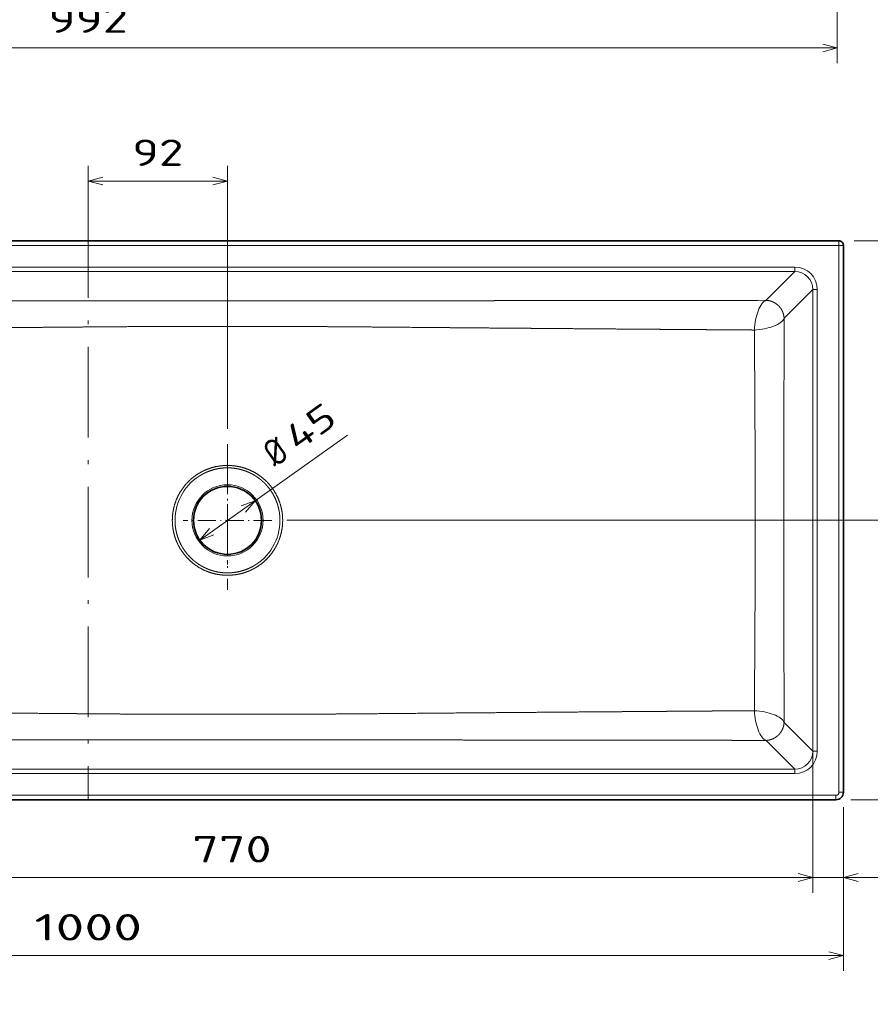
# Model space of a CAD drawing. Extents: x 16 to 372, y -1508 to 270.
# Tile 2 of 4: x 129 to 242, y 5 to 135. Entities that reach past the tile are written whole.
import ezdxf
from ezdxf.enums import TextEntityAlignment as Align

# ---------------------------------------------------------------- set-up
doc = ezdxf.new("R2010")
doc.units = 0
doc.linetypes.add('DASHDOT', pattern=[18.5, 12, -3, 0.5, -3])
doc.layers.get('0').update_dxf_attribs({"lineweight": 13})
doc.styles.get("Standard").update_dxf_attribs({"font": 'isocp.shx'})
doc.dimstyles.get("Standard").update_dxf_attribs({"dimtxt": 2.5, "dimasz": 2.5, "dimexe": 1.25, "dimexo": 0.625, "dimtad": 1, "dimcen": 2.5, "dimadec": 0, "dimazin": 0, "dimtfac": 1, "dimtmove": 0, "dimatfit": 0, "dimfxl": 0, "dimarcsym": 0})

# ---------------------------------------------------------------- blocks, each defined once
blk = doc.blocks.new('*D')
at = {"color": 7, "lineweight": 13, "ltscale": 0.490358}
blk.add_line((39.54, 269.89), (19.93, 269.89), dxfattribs=at)
at = {"color": 7, "lineweight": 13}
for p, q in [((21.93, 244.8), (21.93, 269.89)), ((164.96, 235.75), (164.96, 269.89)), ((42.06, 261.89), (19.93, 261.89)), ((23.78, 141.89), (23.78, 181.09)), ((38.89, 131.63), (237.24, 131.63)), ((297.43, 130.37), (370.61, 130.37)), ((31.8, 97.02), (31.8, 118.99)), ((156.5, 81.19), (156.5, 116.01)), ((239.45, 106.1), (271.71, 106.1)), ((250.83, 69.1), (250.83, 106.1)), ((269.71, 32.11), (269.71, 106.1)), ((42.51, 102.02), (20.19, 102.02)), ((22.19, 36.17), (22.19, 102.02)), ((152.83, 66.49), (172.41, 80.39)), ((164.35, 69.1), (252.83, 69.1)), ((80.19, 67.1), (80.19, 19.57)), ((233.99, 67.1), (233.99, 19.81)), ((42.51, 36.17), (20.19, 36.17)), ((239.05, 32.11), (271.71, 32.11)), ((38.08, 31.11), (38.08, 9.48)), ((238.05, 31.11), (238.05, 9.48)), ((38.08, 21.57), (80.19, 21.57)), ((80.19, 21.81), (233.99, 21.81)), ((228.99, 21.81), (249.41, 21.81)), ((38.08, 11.48), (238.05, 11.48))]:
    blk.add_line(p, q, dxfattribs=at)
at = {"color": 7, "lineweight": 13, "ltscale": 0.234375}
blk.add_line((371.46, 182.48), (371.65, 191.85), dxfattribs=at)
at = {"color": 7, "lineweight": 13, "ltscale": 0.382498}
blk.add_line((37.08, 181.09), (21.78, 181.09), dxfattribs=at)
at = {"color": 7, "lineweight": 13, "ltscale": 0.377711}
blk.add_line((36.89, 141.89), (21.78, 141.89), dxfattribs=at)
at = {"color": 7, "lineweight": 13, "ltscale": 0.25647}
for p, q in [((38.89, 139.89), (38.89, 129.63)), ((237.24, 139.89), (237.24, 129.63))]:
    blk.add_line(p, q, dxfattribs=at)
at = {"color": 7, "lineweight": 13, "ltscale": 0.288143}
for p, q in [((297.43, 139.89), (297.43, 128.37)), ((370.61, 139.89), (370.61, 128.37))]:
    blk.add_line(p, q, dxfattribs=at)
at = {"color": 7, "lineweight": 13, "ltscale": 0.197783}
blk.add_line((138.06, 108.1), (138.06, 116.01), dxfattribs=at)
at = {"color": 7, "lineweight": 13, "ltscale": 0.460937}
blk.add_line((138.06, 114.01), (156.5, 114.01), dxfattribs=at)
at = {"color": 7, "lineweight": 13, "ltscale": 0.171954}
blk.add_line((36.68, 106.1), (29.8, 106.1), dxfattribs=at)
at = {"color": 7, "lineweight": 13, "ltscale": 0.334373}
blk.add_line((239.45, 106.1), (252.83, 106.1), dxfattribs=at)
at = {"color": 7, "lineweight": 13, "ltscale": 0.317868}
blk.add_line((42.51, 102.02), (29.8, 102.02), dxfattribs=at)
at = {"color": 7, "lineweight": 13, "ltscale": 0.462461}
blk.add_line((80.19, 38.31), (80.19, 19.81), dxfattribs=at)
at = {"color": 7, "lineweight": 13, "ltscale": 0.418289}
blk.add_line((233.99, 36.54), (233.99, 19.81), dxfattribs=at)
at = {"color": 7, "lineweight": 13, "ltscale": 0.288497}
blk.add_line((38.08, 31.11), (38.08, 19.57), dxfattribs=at)
at = {"color": 7, "lineweight": 13, "ltscale": 0.282374}
blk.add_line((238.05, 31.11), (238.05, 19.81), dxfattribs=at)
at = {"color": 7, "lineweight": 13}
for points in [[(22.45, 267.95), (21.93, 269.89), (21.41, 267.95)], [(165.48, 267.95), (164.96, 269.89), (164.44, 267.95)], [(21.41, 263.82), (21.93, 261.89), (22.45, 263.82)], [(164.44, 237.68), (164.96, 235.75), (165.48, 237.68)], [(337.97, 190.74), (336.04, 190.22), (337.97, 189.71)], [(369.67, 189.38), (371.61, 189.85), (369.69, 190.41)], [(24.29, 179.16), (23.78, 181.09), (23.26, 179.16)], [(23.26, 143.82), (23.78, 141.89), (24.29, 143.82)], [(40.82, 132.15), (38.89, 131.63), (40.82, 131.12)], [(235.31, 131.12), (237.24, 131.63), (235.31, 132.15)], [(299.36, 130.88), (297.43, 130.37), (299.36, 129.85)], [(368.68, 129.85), (370.61, 130.37), (368.68, 130.88)], [(140, 114.52), (138.06, 114.01), (140, 113.49)], [(154.57, 113.49), (156.5, 114.01), (154.57, 114.52)], [(31.28, 108.03), (31.8, 106.1), (32.32, 108.03)], [(251.34, 104.16), (250.83, 106.1), (250.31, 104.16)], [(270.23, 104.16), (269.71, 106.1), (269.2, 104.16)], [(22.71, 100.09), (22.19, 102.02), (21.67, 100.09)], [(32.32, 100.09), (31.8, 102.02), (31.28, 100.09)], [(158.9, 70.16), (160.17, 71.7), (158.3, 71)], [(250.31, 71.03), (250.83, 69.1), (251.34, 71.03)], [(154.11, 68.03), (152.83, 66.49), (154.71, 67.19)], [(21.67, 38.1), (22.19, 36.17), (22.71, 38.1)], [(269.2, 34.04), (269.71, 32.11), (270.23, 34.04)], [(82.12, 22.33), (80.19, 21.81), (82.12, 21.3)], [(232.06, 21.3), (233.99, 21.81), (232.06, 22.33)], [(232.06, 21.3), (233.99, 21.81), (232.06, 22.33)], [(239.98, 22.33), (238.05, 21.81), (239.98, 21.3)], [(40.01, 22.09), (38.08, 21.57), (40.01, 21.05)], [(78.25, 21.05), (80.19, 21.57), (78.25, 22.09)], [(40.01, 12), (38.08, 11.48), (40.01, 10.96)], [(236.12, 10.96), (238.05, 11.48), (236.12, 12)]]:
    blk.add_lwpolyline(points, dxfattribs=at)
blk.add_arc((336.04, -1508.45), 1698.67, 88.8, 90, dxfattribs=at)
for s, rotation, p, p2 in [('170', 89.9998, (162.96, 247.56), (162.96, 258.07)), ('40', 90, (19.93, 244.8), (19.93, 251.57)), ('1.2', 359.4, (347.31, 192.2), (357.82, 192.09)), ('%%d', 359.4, (357.83, 192.79), (360.39, 192.76)), ('200', 90, (21.78, 156.24), (21.78, 166.75)), ('20', 90, (29.8, 112.22), (29.8, 118.99)), ('185', 90, (248.83, 82.34), (248.83, 92.85)), ('45', 35.3794, (165.73, 78.1), (171.25, 82.02)), ('%%c', 35.3794, (162.82, 76.03), (164.91, 77.52)), ('330', 90, (20.19, 63.84), (20.19, 74.35)), ('370', 90, (267.71, 63.85), (267.71, 74.36))]:
    blk.add_text(s, height=3.5, rotation=rotation, dxfattribs=at).set_placement(p, p2, align=Align.FIT)
for s, p, p2 in [('992', (132.81, 133.63), (143.32, 133.63)), ('366', (328.76, 132.37), (339.27, 132.37)), ('92', (143.9, 116.01), (150.67, 116.01)), ('770', (151.83, 23.81), (162.34, 23.81)), ('20', (242.63, 23.81), (249.41, 23.81)), ('210', (53.88, 23.57), (64.39, 23.57)), ('1000', (130.94, 13.48), (145.19, 13.48))]:
    blk.add_text(s, height=3.5, dxfattribs=at).set_placement(p, p2, align=Align.FIT)
blk = doc.blocks.new('BLOCK27')
at = {"color": 7, "linetype": 'DASHDOT', "lineweight": 13}
for p, q in [((92.19, -155.75), (92.19, -214.25)), ((121.44, -185), (62.94, -185))]:
    blk.add_line(p, q, dxfattribs=at)
blk = doc.blocks.new('BLOCK28')
at = {"color": 7, "lineweight": 35}
for p, q in [((-496.94, 0), (496.94, 0)), ((499.94, -364.94), (499.94, -3)), ((-494.94, -369.94), (494.94, -369.94))]:
    blk.add_line(p, q, dxfattribs=at)
at = {"color": 7, "lineweight": 13, "ltscale": 0.075}
for p, q in [((496.94, 0), (496.94, -3)), ((499.94, -3), (496.94, -3)), ((494.94, -366.94), (494.94, -369.94)), ((496.94, -364.94), (499.94, -364.94))]:
    blk.add_line(p, q, dxfattribs=at)
at = {"color": 7, "lineweight": 13}
for p, q in [((-496.94, -3), (496.94, -3)), ((496.94, -364.94), (496.94, -3)), ((-467.75, -17.39), (467.75, -17.39)), ((-467.75, -20.36), (467.75, -20.36)), ((467.75, -20.36), (451.69, -36.43)), ((479.64, -32.25), (463.57, -48.31)), ((479.64, -32.25), (479.64, -185)), ((482.61, -337.75), (482.61, -32.25)), ((124.89, -39.76), (59.49, -39.76)), ((479.64, -337.75), (479.64, -185)), ((479.64, -337.75), (463.57, -321.69)), ((467.75, -349.64), (451.69, -333.57)), ((-467.75, -349.64), (467.75, -349.64)), ((-467.75, -352.61), (467.75, -352.61)), ((-494.94, -366.94), (494.94, -366.94))]:
    blk.add_line(p, q, dxfattribs=at)
at = {"color": 7, "lineweight": 13, "ltscale": 0.07427}
for p, q in [((467.75, -17.39), (467.75, -20.36)), ((482.61, -32.25), (479.64, -32.25)), ((482.61, -337.75), (479.64, -337.75)), ((467.75, -352.61), (467.75, -349.64))]:
    blk.add_line(p, q, dxfattribs=at)
at = {"color": 7, "lineweight": 13, "ltscale": 0.104101}
blk.add_line((448.75, -39.37), (451.69, -36.43), dxfattribs=at)
at = {"color": 7, "lineweight": 13, "ltscale": 0.137102}
blk.add_line((448.75, -39.37), (443.27, -39.39), dxfattribs=at)
at = {"color": 7, "lineweight": 13, "ltscale": 0.103994}
blk.add_line((460.62, -51.24), (463.57, -48.31), dxfattribs=at)
at = {"color": 7, "lineweight": 13, "ltscale": 0.05618}
blk.add_line((441.6, -182.75), (441.6, -185), dxfattribs=at)
at = {"color": 7, "lineweight": 13, "ltscale": 0.056179}
blk.add_line((441.6, -187.25), (441.6, -185), dxfattribs=at)
at = {"color": 7, "lineweight": 13, "ltscale": 0.054645}
blk.add_line((460.51, -182.81), (460.51, -185), dxfattribs=at)
at = {"color": 7, "lineweight": 13, "ltscale": 0.054657}
blk.add_line((460.51, -187.19), (460.51, -185), dxfattribs=at)
at = {"color": 7, "lineweight": 13, "ltscale": 0.137191}
blk.add_line((460.62, -318.76), (460.61, -313.27), dxfattribs=at)
at = {"color": 7, "lineweight": 13, "ltscale": 0.10399}
blk.add_line((460.62, -318.76), (463.57, -321.69), dxfattribs=at)
at = {"color": 7, "lineweight": 13, "ltscale": 0.001628}
blk.add_line((443.42, -323.56), (443.42, -323.5), dxfattribs=at)
at = {"color": 7, "lineweight": 13, "ltscale": 0.137108}
blk.add_line((443.27, -330.62), (448.75, -330.63), dxfattribs=at)
at = {"color": 7, "lineweight": 13, "ltscale": 0.104095}
blk.add_line((448.75, -330.63), (451.69, -333.57), dxfattribs=at)
at = {"color": 7, "lineweight": 13}
blk.add_circle((92.19, -185), 23.55, dxfattribs=at)
at = {"color": 7, "lineweight": 35}
blk.add_circle((92.19, -185), 22.5, dxfattribs=at)
at = {"color": 7, "lineweight": 13}
for centre, radius, start, end in [((448.1, -51.9), 12.58, 42.93529, 47.08163), ((4037.44, -59.65), 3576.83, 179.86535, 179.95318), ((93.56, 61796.45), 61853.14, 269.9684503, 270.0290054), ((177590.5, -260.68), 177130, 179.9340257, 179.9748123), ((92.2, -184.98), 34.74, 118.684, 180.03532), ((92.17, -185.02), 34.74, 298.68387, 0.03462), ((-26229.6, -114.7), 26671.3, 359.578355, 359.844148), ((175133.18, -110.54), 174672.69, 180.0251413, 180.0665), ((92.19, -68281.03), 67967.72, 89.9724476, 90.0275557), ((92.2, 307034.23), 307364.47, 269.9939018, 270.0060931), ((448.1, -318.1), 12.58, 312.91742, 317.06333), ((494.94, -364.94), 2, 269.99432, 0.00572)]:
    blk.add_arc(centre, radius, start, end, dxfattribs=at)
at = {"color": 7, "lineweight": 35}
blk.add_arc((494.94, -364.94), 5, 269.99774, 0.00228, dxfattribs=at)
at = {"color": 7, "lineweight": 13}
for centre, major_axis, ratio, start_param, end_param in [((467.46, -32.54), (10.81, 10.81), 0.980814, 5.507474, 7.058899), ((467.46, -32.54), (-8.73, -8.73), 0.971585, 2.365879, 3.917305), ((448.76, -59.23), (-1.29, -20.05), 0.387738, 3.306984, 4.047827), ((448.73, -59.18), (-1.29, -19.99), 0.386615, 4.048544, 4.729577), ((440.74, -51.21), (20.08, 1.28), 0.388985, 5.378835, 6.117747), ((440.82, -51.26), (19.98, 1.29), 0.38757, 4.695618, 5.377398), ((448.72, -310.82), (1.29, -19.98), 0.386421, 4.694947, 5.37432), ((440.82, -318.74), (19.98, -1.29), 0.387542, 0.906285, 1.587614), ((440.73, -318.79), (20.08, -1.27), 0.38896, 0.165419, 0.904654), ((448.76, -310.79), (1.29, -20.03), 0.387935, 5.378816, 6.117658), ((467.46, -337.46), (8.73, -8.73), 0.971585, 5.507473, 7.058899), ((467.46, -337.46), (10.81, -10.81), 0.980814, 5.507472, 7.058897)]:
    blk.add_ellipse(centre, major_axis=major_axis, ratio=ratio, start_param=start_param, end_param=end_param, dxfattribs=at)
at = {"color": 7, "lineweight": 35}
blk.add_open_spline([(499.94, -3), (499.94, -2.74), (499.86, -2.22), (499.57, -1.48), (499.08, -0.86), (498.45, -0.37), (497.72, -0.08), (497.2, 0), (496.94, 0)], degree=3, knots=[0, 0, 0, 0, 0.782932, 1.565863, 2.352179, 3.131486, 3.914608, 4.696837, 4.696837, 4.696837, 4.696837], dxfattribs=at)
at = {"color": 7, "lineweight": 13}
for points, knots in [([(-258.88, -39.39), (-230.14, -39.42), (-201.44, -39.45), (-172.77, -39.48), (-140.93, -39.52), (-109.09, -39.56), (-105.91, -39.57), (-96.37, -39.58), (-86.83, -39.59), (-80.48, -39.6), (-70.94, -39.62), (-61.4, -39.63), (-58.22, -39.63), (-47.09, -39.65), (-35.97, -39.66), (-28.04, -39.68), (-18.49, -39.69), (-8.95, -39.7), (-7.36, -39.7), (2.19, -39.72), (11.75, -39.73), (19.74, -39.74), (29.29, -39.75), (38.84, -39.75), (40.43, -39.76), (45.2, -39.76), (49.97, -39.76), (53.14, -39.76), (56.32, -39.76), (59.49, -39.76)], [0, 0, 0, 0, 0, 0, 248.734912, 248.734912, 248.734912, 276.353514, 276.353514, 276.353514, 331.575683, 331.575683, 331.575683, 359.190888, 359.190888, 359.190888, 428.206475, 428.206475, 428.206475, 442.006604, 442.006604, 442.006604, 511.065924, 511.065924, 511.065924, 524.867621, 524.867621, 524.867621, 552.471014, 552.471014, 552.471014, 552.471014, 552.471014, 552.471014]), ([(443.27, -39.39), (442.82, -39.39), (442.37, -39.39), (441.92, -39.39), (441.01, -39.39), (440.09, -39.39), (439.67, -39.39), (438.61, -39.39), (437.55, -39.39), (436.95, -39.39), (435.72, -39.39), (434.5, -39.4), (433.92, -39.4), (433.14, -39.4), (432.37, -39.4), (432.21, -39.4), (431.88, -39.4), (431.55, -39.4), (431.38, -39.4), (430.89, -39.4), (430.4, -39.4), (430.07, -39.4), (426.16, -39.41), (422.25, -39.41), (418.67, -39.42), (414.53, -39.42), (410.39, -39.43), (409.84, -39.43), (409, -39.43), (408.17, -39.43), (407.89, -39.43), (407.34, -39.43), (406.78, -39.43), (406.5, -39.43), (404.86, -39.43), (403.21, -39.43), (401.82, -39.44), (399.4, -39.44), (396.93, -39.44), (395.89, -39.44), (393.68, -39.45), (391.45, -39.45), (390.25, -39.45), (388.18, -39.45), (386.11, -39.46), (385.23, -39.46), (383.5, -39.46), (381.77, -39.46), (380.81, -39.46), (377.82, -39.47), (374.85, -39.47), (372.97, -39.47), (370.39, -39.48), (367.88, -39.48), (367.37, -39.48), (366.72, -39.48), (366.07, -39.48), (365.85, -39.48), (365.26, -39.48), (364.69, -39.48), (364.27, -39.48), (363.75, -39.48), (363.21, -39.48), (363.1, -39.48), (352.08, -39.5), (341.07, -39.51), (330.16, -39.53), (318.59, -39.54), (307.02, -39.56), (305.04, -39.56), (303.45, -39.56), (301.86, -39.56), (300.93, -39.56), (297.18, -39.57), (293.38, -39.57), (290.45, -39.58), (284.97, -39.58), (279.51, -39.59), (276.97, -39.59), (273.56, -39.6), (270.18, -39.6), (269.28, -39.6), (249.66, -39.63), (230.05, -39.65), (211.34, -39.68), (189.23, -39.71), (167.12, -39.74), (165.12, -39.74), (155.02, -39.75), (144.94, -39.76), (138.26, -39.76), (131.57, -39.76), (124.89, -39.76)], [0, 0, 0, 0, 0, 0, 3.599211, 3.599211, 3.599211, 7.256171, 7.256171, 7.256171, 12.055118, 12.055118, 12.055118, 17.284477, 17.284477, 17.284477, 18.709716, 18.709716, 18.709716, 20.134956, 20.134956, 20.134956, 22.985434, 22.985434, 22.985434, 53.972994, 53.972994, 53.972994, 58.781405, 58.781405, 58.781405, 61.18561, 61.18561, 61.18561, 63.589816, 63.589816, 63.589816, 75.329769, 75.329769, 75.329769, 83.652889, 83.652889, 83.652889, 93.039872, 93.039872, 93.039872, 99.937248, 99.937248, 99.937248, 106.656788, 106.656788, 106.656788, 123.545136, 123.545136, 123.545136, 127.79068, 127.79068, 127.79068, 129.078492, 129.078492, 129.078492, 132.836691, 132.836691, 132.836691, 133.776242, 133.776242, 133.776242, 228.182564, 228.182564, 228.182564, 233.914855, 233.914855, 233.914855, 241.932217, 241.932217, 241.932217, 266.19419, 266.19419, 266.19419, 287.569652, 287.569652, 287.569652, 295.396142, 295.396142, 295.396142, 457.377114, 457.377114, 457.377114, 486.855369, 486.855369, 486.855369, 544.845481, 544.845481, 544.845481, 544.845481, 544.845481, 544.845481]), ([(456.92, -42.93), (455.99, -42.02), (454.97, -41.25), (453.87, -40.61), (452.22, -39.92), (450.48, -39.55), (449.97, -39.46), (449.45, -39.41), (448.92, -39.38), (448.91, -39.38), (448.89, -39.38), (448.86, -39.38), (448.84, -39.38), (448.81, -39.38), (448.79, -39.38), (448.77, -39.38), (448.76, -39.38), (448.75, -39.37)], [0, 0, 0, 0, 0, 0, 11.93262, 11.93262, 11.93262, 16.728947, 16.728947, 16.728947, 16.83614, 16.83614, 16.83614, 16.943415, 16.943415, 16.943415, 17.05069, 17.05069, 17.05069, 17.05069, 17.05069, 17.05069]), ([(460.62, -51.24), (460.62, -51.22), (460.62, -51.21), (460.62, -51.19), (460.57, -49.99), (460.37, -48.79), (460.02, -47.64), (459.39, -46.2), (458.55, -44.88), (458.34, -44.58), (457.97, -44.09), (457.57, -43.62), (457.41, -43.43), (457.24, -43.25), (457.06, -43.08)], [0, 0, 0, 0, 0, 0, 0.14638, 0.14638, 0.14638, 11.431451, 11.431451, 11.431451, 14.861757, 14.861757, 14.861757, 17.127078, 17.127078, 17.127078, 17.127078, 17.127078, 17.127078]), ([(-256.6, -59.03), (-228.08, -58.82), (-199.6, -58.61), (-171.15, -58.4), (-139.43, -58.15), (-107.72, -57.9), (-105.07, -57.88), (-95.48, -57.8), (-85.89, -57.72), (-79.59, -57.67), (-70.13, -57.59), (-60.66, -57.51), (-57.5, -57.48), (-46.45, -57.39), (-35.42, -57.3), (-27.55, -57.23), (-18.08, -57.15), (-8.6, -57.07), (-7.02, -57.06), (0.89, -56.99), (8.8, -56.93), (15.15, -56.88), (23.6, -56.82), (32.05, -56.77), (34.16, -56.76), (40.5, -56.73), (46.84, -56.7), (51.06, -56.69), (55.28, -56.68), (59.5, -56.68)], [0, 0, 0, 0, 0, 0, 246.818059, 246.818059, 246.818059, 275.328987, 275.328987, 275.328987, 330.123079, 330.123079, 330.123079, 357.526416, 357.526416, 357.526416, 426.015182, 426.015182, 426.015182, 439.710327, 439.710327, 439.710327, 494.562668, 494.562668, 494.562668, 512.859339, 512.859339, 512.859339, 549.438655, 549.438655, 549.438655, 549.438655, 549.438655, 549.438655]), ([(440.98, -59.03), (440.57, -59.03), (440.17, -59.02), (439.76, -59.02), (438.95, -59.01), (438.14, -59.01), (437.74, -59), (436.74, -59), (435.75, -58.99), (435.12, -58.99), (434.2, -58.98), (433.3, -58.97), (432.96, -58.97), (432.36, -58.97), (431.76, -58.96), (431.17, -58.96), (426.72, -58.92), (422.27, -58.89), (418.08, -58.86), (413.34, -58.83), (408.59, -58.79), (408.03, -58.79), (406.04, -58.77), (404.04, -58.76), (402.56, -58.75), (400.09, -58.73), (397.56, -58.71), (396.51, -58.7), (394.33, -58.69), (392.13, -58.67), (390.95, -58.66), (388.01, -58.64), (385.07, -58.62), (383.92, -58.61), (381.08, -58.59), (378.24, -58.57), (377.16, -58.56), (375.01, -58.54), (372.89, -58.53), (371.86, -58.52), (370.12, -58.51), (368.4, -58.49), (367.71, -58.49), (366.77, -58.48), (365.84, -58.48), (365.64, -58.47), (365.16, -58.47), (364.68, -58.47), (364.45, -58.47), (363.97, -58.46), (363.49, -58.46), (363.3, -58.46), (351.74, -58.37), (340.19, -58.28), (328.88, -58.2), (316.97, -58.1), (305.06, -58.01), (304.45, -58), (300.89, -57.98), (297.31, -57.95), (294.26, -57.92), (287.88, -57.87), (281.45, -57.82), (278.09, -57.79), (274.07, -57.76), (270.1, -57.73), (269.06, -57.72), (258.47, -57.63), (247.89, -57.54), (238.06, -57.46), (218.92, -57.29), (199.78, -57.13), (190.47, -57.05), (178.01, -56.95), (165.55, -56.86), (162.59, -56.84), (153.16, -56.77), (143.73, -56.73), (137.46, -56.7), (131.17, -56.69), (124.87, -56.68)], [0, 0, 0, 0, 0, 0, 3.231056, 3.231056, 3.231056, 6.462113, 6.462113, 6.462113, 11.268289, 11.268289, 11.268289, 14.151062, 14.151062, 14.151062, 16.480034, 16.480034, 16.480034, 52.681102, 52.681102, 52.681102, 57.54386, 57.54386, 57.54386, 69.916572, 69.916572, 69.916572, 78.137694, 78.137694, 78.137694, 87.40889, 87.40889, 87.40889, 101.228704, 101.228704, 101.228704, 109.808888, 109.808888, 109.808888, 118.391266, 118.391266, 118.391266, 124.189043, 124.189043, 124.189043, 126.349966, 126.349966, 126.349966, 128.422937, 128.422937, 128.422937, 130.602991, 130.602991, 130.602991, 228.461051, 228.461051, 228.461051, 233.706878, 233.706878, 233.706878, 259.309713, 259.309713, 259.309713, 287.164741, 287.164741, 287.164741, 293.678601, 293.678601, 293.678601, 378.792963, 378.792963, 378.792963, 459.398219, 459.398219, 459.398219, 486.582756, 486.582756, 486.582756, 540.962175, 540.962175, 540.962175, 540.962175, 540.962175, 540.962175]), ([(441.6, -182.75), (441.6, -180.26), (441.59, -177.76), (441.58, -175.27), (441.54, -162.81), (441.5, -150.38), (441.46, -140.47), (441.38, -124.09), (441.29, -107.66), (441.26, -101.96), (441.22, -95.22), (441.18, -88.47), (441.18, -88.25), (441.17, -87.45), (441.17, -86.67), (441.16, -86.15), (441.16, -85.29), (441.15, -84.44), (441.15, -84.09), (441.15, -83.49), (441.14, -82.88), (441.14, -82.63), (441.14, -82.12), (441.14, -81.6), (441.13, -81.38), (441.13, -80.2), (441.12, -79.01), (441.11, -78.1), (441.1, -76.86), (441.1, -75.62), (441.09, -75.38), (441.09, -74.48), (441.08, -73.54), (441.08, -72.91), (441.07, -72.19), (441.07, -71.49), (441.07, -71.36), (441.07, -71.1), (441.06, -70.85), (441.06, -70.72), (441.06, -70.4), (441.06, -70.07), (441.06, -69.88), (441.06, -69.62), (441.05, -69.37), (441.05, -69.3), (441.05, -69.12), (441.05, -68.94), (441.05, -68.83), (441.05, -68.59), (441.05, -68.39), (441.05, -68.28), (441.05, -68.04), (441.04, -67.77), (441.04, -67.65), (441.03, -66.46), (441.03, -65.26), (441.02, -64.19), (441.01, -62.93), (441, -61.67), (441, -61.52), (441, -61.17), (440.99, -60.82), (440.99, -60.65), (440.99, -60.31), (440.99, -59.97), (440.99, -59.8), (440.98, -59.54), (440.98, -59.28), (440.98, -59.2), (440.98, -59.11), (440.98, -59.03)], [0, 0, 0, 0, 0, 0, 21.573638, 21.573638, 21.573638, 107.73797, 107.73797, 107.73797, 163.883851, 163.883851, 163.883851, 166.070178, 166.070178, 166.070178, 170.831528, 170.831528, 170.831528, 174.125213, 174.125213, 174.125213, 176.353519, 176.353519, 176.353519, 178.663267, 178.663267, 178.663267, 186.587363, 186.587363, 186.587363, 189.363623, 189.363623, 189.363623, 194.235389, 194.235389, 194.235389, 195.347282, 195.347282, 195.347282, 196.459175, 196.459175, 196.459175, 198.127009, 198.127009, 198.127009, 198.682954, 198.682954, 198.682954, 199.718174, 199.718174, 199.718174, 201.118601, 201.118601, 201.118601, 202.163881, 202.163881, 202.163881, 211.454052, 211.454052, 211.454052, 213.023779, 213.023779, 213.023779, 214.539405, 214.539405, 214.539405, 216.055032, 216.055032, 216.055032, 216.811875, 216.811875, 216.811875, 216.811875, 216.811875, 216.811875]), ([(74.73, -153.05), (76.01, -152.36), (77.32, -151.73), (78.67, -151.17), (82.1, -149.94), (85.66, -149.15), (87.82, -148.84), (90, -148.69), (92.19, -148.68)], [0, 0, 0, 0, 0, 0, 11.600599, 11.600599, 11.600599, 28.997979, 28.997979, 28.997979, 28.997979, 28.997979, 28.997979]), ([(128.71, -185), (128.71, -183.62), (128.65, -182.25), (128.52, -180.88), (128.16, -178.35), (127.57, -175.86), (127.26, -174.72), (125.92, -170.59), (123.99, -166.69), (122.27, -164.01), (118.79, -159.69), (114.57, -156.11), (112.64, -154.72), (109.59, -152.89), (106.35, -151.45), (105.25, -151.01), (102.07, -149.89), (98.76, -149.15), (96.58, -148.84), (94.39, -148.69), (92.19, -148.68)], [0, 0, 0, 0, 0, 0, 10.9468, 10.9468, 10.9468, 20.342654, 20.342654, 20.342654, 45.47008, 45.47008, 45.47008, 64.319253, 64.319253, 64.319253, 73.72915, 73.72915, 73.72915, 91.242951, 91.242951, 91.242951, 91.242951, 91.242951, 91.242951]), ([(55.66, -185), (55.66, -183.82), (55.71, -182.64), (55.8, -181.46), (56.02, -179.71), (56.34, -177.97), (56.46, -177.39), (57.42, -173.17), (59.01, -169.1), (60.83, -165.78), (64.43, -160.86), (68.93, -156.8), (70.77, -155.4), (72.71, -154.14), (74.73, -153.05)], [0, 0, 0, 0, 0, 0, 9.379702, 9.379702, 9.379702, 14.062979, 14.062979, 14.062979, 43.880706, 43.880706, 43.880706, 62.235823, 62.235823, 62.235823, 62.235823, 62.235823, 62.235823]), ([(75.53, -154.5), (76.74, -153.84), (78, -153.23), (79.28, -152.69), (82.55, -151.49), (85.94, -150.71), (88.01, -150.4), (90.1, -150.24), (92.19, -150.23)], [0, 0, 0, 0, 0, 0, 11.39925, 11.39925, 11.39925, 28.503014, 28.503014, 28.503014, 28.503014, 28.503014, 28.503014]), ([(126.91, -185), (126.91, -183.94), (126.87, -182.88), (126.79, -181.82), (126.66, -180.67), (126.48, -179.52), (126.47, -179.43), (126.39, -178.95), (126.3, -178.47), (126.22, -178.07), (126.04, -177.21), (125.83, -176.34), (125.71, -175.88), (125.53, -175.27), (125.35, -174.68), (125.31, -174.53), (124.89, -173.25), (124.42, -171.98), (123.96, -170.88), (123.2, -169.28), (122.34, -167.74), (122.06, -167.25), (121.37, -166.13), (120.63, -165.03), (120.18, -164.41), (119.16, -163.06), (118.03, -161.75), (117.39, -161.05), (116.26, -159.91), (115.09, -158.86), (114.61, -158.44), (113.91, -157.87), (113.21, -157.33), (113, -157.17), (111.73, -156.23), (110.4, -155.36), (109.26, -154.69), (107.74, -153.89), (106.19, -153.19), (105.83, -153.03), (104.59, -152.51), (103.34, -152.06), (102.43, -151.77), (101.25, -151.43), (100.04, -151.14), (99.76, -151.08), (98.64, -150.83), (97.51, -150.64), (96.66, -150.51), (95.25, -150.36), (93.84, -150.27), (93.29, -150.25), (92.74, -150.23), (92.19, -150.23)], [0, 0, 0, 0, 0, 0, 9.785551, 9.785551, 9.785551, 10.672063, 10.672063, 10.672063, 14.200248, 14.200248, 14.200248, 18.208909, 18.208909, 18.208909, 19.78646, 19.78646, 19.78646, 30.650849, 30.650849, 30.650849, 35.920839, 35.920839, 35.920839, 42.771756, 42.771756, 42.771756, 50.945377, 50.945377, 50.945377, 56.671333, 56.671333, 56.671333, 59.089667, 59.089667, 59.089667, 71.273694, 71.273694, 71.273694, 74.820675, 74.820675, 74.820675, 83.638778, 83.638778, 83.638778, 86.253917, 86.253917, 86.253917, 94.207235, 94.207235, 94.207235, 99.268207, 99.268207, 99.268207, 99.268207, 99.268207, 99.268207]), ([(92.19, -221.33), (90.17, -221.32), (88.16, -221.19), (86.15, -220.92), (82.63, -220.2), (79.23, -219.06), (77.77, -218.47), (72.76, -216.15), (68.25, -212.9), (65.35, -210.15), (61.62, -205.5), (58.92, -200.22), (58.14, -198.4), (57.23, -195.79), (56.57, -193.11), (56.4, -192.34), (56.03, -190.43), (55.8, -188.49), (55.71, -187.33), (55.66, -186.16), (55.66, -185)], [0, 0, 0, 0, 0, 0, 16.067691, 16.067691, 16.067691, 28.594457, 28.594457, 28.594457, 60.007645, 60.007645, 60.007645, 75.708036, 75.708036, 75.708036, 81.976488, 81.976488, 81.976488, 91.231454, 91.231454, 91.231454, 91.231454, 91.231454, 91.231454]), ([(92.19, -219.77), (90.64, -219.77), (89.1, -219.68), (87.56, -219.5), (85.94, -219.23), (84.34, -218.86), (84.25, -218.84), (84.06, -218.79), (83.87, -218.75), (83.78, -218.73), (83.36, -218.62), (82.94, -218.51), (82.62, -218.42), (82.16, -218.28), (81.71, -218.14), (81.58, -218.1), (80.55, -217.77), (79.53, -217.39), (78.65, -217.03), (77.52, -216.52), (76.43, -215.97), (76.17, -215.84), (75.42, -215.44), (74.67, -215.02), (74.18, -214.73), (73.37, -214.22), (72.58, -213.69), (72.26, -213.47), (71.33, -212.81), (70.43, -212.11), (69.84, -211.62), (68.28, -210.26), (66.78, -208.75), (65.89, -207.76), (64.7, -206.3), (63.65, -204.82), (63.35, -204.38), (62.91, -203.71), (62.49, -203.03), (62.35, -202.79), (61.49, -201.33), (60.72, -199.82), (60.14, -198.51), (59.52, -196.91), (59.01, -195.27), (58.92, -195), (58.65, -194.08), (58.42, -193.15), (58.27, -192.5), (58.09, -191.66), (57.95, -190.81), (57.91, -190.62), (57.81, -189.95), (57.72, -189.28), (57.66, -188.81), (57.61, -188.23), (57.56, -187.66), (57.55, -187.56), (57.53, -187.22), (57.51, -186.89), (57.5, -186.66), (57.48, -186.19), (57.47, -185.72), (57.46, -185.48), (57.46, -185.24), (57.46, -185)], [0, 0, 0, 0, 0, 0, 14.207059, 14.207059, 14.207059, 15.097093, 15.097093, 15.097093, 15.987127, 15.987127, 15.987127, 19.033357, 19.033357, 19.033357, 20.315821, 20.315821, 20.315821, 28.99095, 28.99095, 28.99095, 31.613457, 31.613457, 31.613457, 36.864805, 36.864805, 36.864805, 40.414253, 40.414253, 40.414253, 47.369722, 47.369722, 47.369722, 58.880736, 58.880736, 58.880736, 63.748122, 63.748122, 63.748122, 66.242807, 66.242807, 66.242807, 79.387886, 79.387886, 79.387886, 82.054697, 82.054697, 82.054697, 88.269373, 88.269373, 88.269373, 90.042047, 90.042047, 90.042047, 94.47231, 94.47231, 94.47231, 95.358253, 95.358253, 95.358253, 97.582471, 97.582471, 97.582471, 99.806688, 99.806688, 99.806688, 99.806688, 99.806688, 99.806688]), ([(128.71, -185), (128.71, -186.77), (128.61, -188.54), (128.39, -190.3), (127.82, -193.39), (126.91, -196.41), (126.45, -197.71), (124.45, -202.64), (121.56, -207.17), (118.97, -210.21), (115.46, -213.35), (111.53, -215.87), (110.91, -216.25), (110.28, -216.61), (109.64, -216.95)], [0, 0, 0, 0, 0, 0, 14.07041, 14.07041, 14.07041, 25.041565, 25.041565, 25.041565, 56.453988, 56.453988, 56.453988, 62.235099, 62.235099, 62.235099, 62.235099, 62.235099, 62.235099]), ([(92.19, -219.77), (94.62, -219.76), (97.06, -219.54), (99.47, -219.12), (102.84, -218.21), (106.05, -216.89), (107, -216.46), (107.94, -216), (108.85, -215.5)], [0, 0, 0, 0, 0, 0, 19.962317, 19.962317, 19.962317, 28.497479, 28.497479, 28.497479, 28.497479, 28.497479, 28.497479]), ([(92.19, -221.33), (94.37, -221.32), (96.56, -221.16), (98.72, -220.85), (102.28, -220.06), (105.71, -218.83), (107.05, -218.27), (108.37, -217.64), (109.64, -216.95)], [0, 0, 0, 0, 0, 0, 17.40531, 17.40531, 17.40531, 28.987946, 28.987946, 28.987946, 28.987946, 28.987946, 28.987946]), ([(-256.6, -310.97), (-255.64, -310.98), (-254.67, -310.99), (-253.71, -310.99), (-251.85, -311.01), (-249.99, -311.02), (-248.74, -311.03), (-247.21, -311.04), (-245.68, -311.05), (-245.04, -311.06), (-243.77, -311.07), (-242.49, -311.08), (-241.86, -311.08), (-240.84, -311.09), (-239.8, -311.09), (-239.43, -311.1), (-238.65, -311.1), (-237.86, -311.11), (-237.46, -311.11), (-236.22, -311.12), (-234.96, -311.13), (-234.1, -311.14), (-232.81, -311.15), (-231.51, -311.16), (-231.08, -311.16), (-230.22, -311.16), (-229.37, -311.17), (-228.94, -311.17), (-227.11, -311.19), (-225.3, -311.2), (-223.84, -311.21), (-222.21, -311.22), (-220.61, -311.23), (-220.42, -311.24), (-219.86, -311.24), (-219.31, -311.24), (-219.15, -311.25), (-193.37, -311.43), (-167.62, -311.63), (-142.01, -311.82), (-102.22, -312.14), (-62.47, -312.47), (-48.41, -312.59), (-32.61, -312.73), (-16.81, -312.86), (-15.47, -312.87), (-12.28, -312.9), (-9.1, -312.93), (-7.54, -312.94), (-4.33, -312.97), (-1.11, -312.99), (0.12, -313), (4.92, -313.04), (9.72, -313.08), (12.86, -313.11), (19.18, -313.15), (25.5, -313.19), (28.49, -313.21), (36.6, -313.26), (44.71, -313.3), (49.63, -313.31), (54.57, -313.32), (59.5, -313.33)], [0, 0, 0, 0, 0, 0, 8.273931, 8.273931, 8.273931, 15.926338, 15.926338, 15.926338, 21.44229, 21.44229, 21.44229, 26.958243, 26.958243, 26.958243, 30.252292, 30.252292, 30.252292, 33.518977, 33.518977, 33.518977, 40.449148, 40.449148, 40.449148, 43.913254, 43.913254, 43.913254, 47.377359, 47.377359, 47.377359, 58.683383, 58.683383, 58.683383, 61.109372, 61.109372, 61.109372, 63.58778, 63.58778, 63.58778, 284.219451, 284.219451, 284.219451, 406.895924, 406.895924, 406.895924, 420.983374, 420.983374, 420.983374, 434.577677, 434.577677, 434.577677, 448.906119, 448.906119, 448.906119, 476.093086, 476.093086, 476.093086, 503.60905, 503.60905, 503.60905, 546.262574, 546.262574, 546.262574, 546.262574, 546.262574, 546.262574]), ([(440.98, -310.97), (440.68, -310.98), (440.38, -310.98), (440.07, -310.98), (439.43, -310.98), (438.77, -310.99), (438.41, -310.99), (437.43, -311), (436.4, -311.01), (435.73, -311.01), (434.95, -311.02), (434.18, -311.02), (434.08, -311.02), (433.88, -311.02), (433.68, -311.03), (433.58, -311.03), (433.27, -311.03), (432.94, -311.03), (432.72, -311.03), (432.05, -311.04), (431.34, -311.04), (430.86, -311.05), (430.26, -311.05), (429.66, -311.05), (429.54, -311.06), (429.15, -311.06), (428.77, -311.06), (428.51, -311.06), (427.85, -311.07), (427.2, -311.07), (426.85, -311.08), (426.06, -311.08), (425.27, -311.09), (424.88, -311.09), (424.2, -311.09), (423.52, -311.1), (422.76, -311.1), (422.08, -311.11), (421.4, -311.11), (421.01, -311.12), (420.28, -311.12), (419.55, -311.13), (419.22, -311.13), (418.55, -311.14), (417.91, -311.14), (417.57, -311.14), (417.22, -311.15), (416.88, -311.15), (416.83, -311.15), (416.77, -311.15), (416.71, -311.15), (416.71, -311.15), (416.69, -311.15), (416.67, -311.15), (416.67, -311.15), (416.63, -311.15), (416.58, -311.15), (416.54, -311.15), (416.46, -311.15), (416.38, -311.15), (416.33, -311.15), (416.25, -311.15), (416.2, -311.15), (416.16, -311.15), (415, -311.16), (413.83, -311.17), (412.68, -311.18), (410.5, -311.19), (408.27, -311.21), (407.2, -311.22), (404, -311.24), (400.74, -311.27), (398.52, -311.28), (395.31, -311.31), (392.14, -311.33), (391.04, -311.34), (389.25, -311.35), (387.46, -311.36), (386.67, -311.37), (385.15, -311.38), (383.66, -311.39), (382.9, -311.4), (381.53, -311.41), (380.19, -311.42), (379.55, -311.42), (378.84, -311.43), (378.13, -311.43), (378.08, -311.43), (377.86, -311.44), (377.6, -311.44), (377.42, -311.44), (377.08, -311.44), (376.72, -311.44), (376.54, -311.45), (376.17, -311.45), (375.82, -311.45), (375.61, -311.45), (375.44, -311.45), (375.28, -311.45), (375.25, -311.45), (365.32, -311.53), (355.4, -311.6), (345.5, -311.68), (330.65, -311.79), (315.81, -311.91), (310.3, -311.95), (299.17, -312.04), (288.04, -312.13), (281.87, -312.18), (269.95, -312.28), (258.02, -312.38), (250.11, -312.44), (233.54, -312.58), (216.98, -312.73), (206.16, -312.82), (193.79, -312.93), (181.42, -313.03), (179.87, -313.04), (175.23, -313.08), (170.59, -313.11), (167.49, -313.14), (161.33, -313.18), (155.16, -313.22), (151.96, -313.24), (146.8, -313.26), (141.64, -313.29), (139.54, -313.3), (135.35, -313.31), (131.16, -313.32), (129.07, -313.32), (126.97, -313.32), (124.88, -313.33)], [0, 0, 0, 0, 0, 0, 3.144959, 3.144959, 3.144959, 6.468411, 6.468411, 6.468411, 12.340955, 12.340955, 12.340955, 13.191189, 13.191189, 13.191189, 14.041423, 14.041423, 14.041423, 15.889201, 15.889201, 15.889201, 19.372884, 19.372884, 19.372884, 20.322176, 20.322176, 20.322176, 22.220759, 22.220759, 22.220759, 25.139009, 25.139009, 25.139009, 27.985729, 27.985729, 27.985729, 30.151274, 30.151274, 30.151274, 32.997969, 32.997969, 32.997969, 35.528716, 35.528716, 35.528716, 38.051689, 38.051689, 38.051689, 38.470831, 38.470831, 38.470831, 38.540688, 38.540688, 38.540688, 38.610546, 38.610546, 38.610546, 38.877595, 38.877595, 38.877595, 39.136802, 39.136802, 39.136802, 39.403783, 39.403783, 39.403783, 49.219511, 49.219511, 49.219511, 57.810512, 57.810512, 57.810512, 75.207127, 75.207127, 75.207127, 83.21683, 83.21683, 83.21683, 89.656087, 89.656087, 89.656087, 95.700416, 95.700416, 95.700416, 101.179926, 101.179926, 101.179926, 101.842243, 101.842243, 101.842243, 102.877757, 102.877757, 102.877757, 103.917652, 103.917652, 103.917652, 105.073458, 105.073458, 105.073458, 105.322496, 105.322496, 105.322496, 191.010902, 191.010902, 191.010902, 233.910711, 233.910711, 233.910711, 287.416864, 287.416864, 287.416864, 337.173688, 337.173688, 337.173688, 430.836328, 430.836328, 430.836328, 444.217611, 444.217611, 444.217611, 470.989168, 470.989168, 470.989168, 497.533114, 497.533114, 497.533114, 515.645995, 515.645995, 515.645995, 533.758877, 533.758877, 533.758877, 533.758877, 533.758877, 533.758877]), ([(457.06, -326.93), (457.45, -326.53), (457.82, -326.11), (458.16, -325.67), (459.2, -324.2), (459.95, -322.58), (460.33, -321.4), (460.55, -320.17), (460.61, -318.94), (460.61, -318.93), (460.62, -318.9), (460.62, -318.87), (460.62, -318.86), (460.62, -318.83), (460.62, -318.8), (460.62, -318.78), (460.62, -318.77), (460.62, -318.76)], [0, 0, 0, 0, 0, 0, 5.150215, 5.150215, 5.150215, 16.752253, 16.752253, 16.752253, 16.859094, 16.859094, 16.859094, 16.966092, 16.966092, 16.966092, 17.07309, 17.07309, 17.07309, 17.07309, 17.07309, 17.07309]), ([(-258.89, -330.61), (-257.92, -330.61), (-256.96, -330.61), (-255.99, -330.61), (-253.99, -330.61), (-251.98, -330.61), (-251.24, -330.61), (-248.9, -330.6), (-246.56, -330.6), (-245.35, -330.6), (-243.25, -330.6), (-241.16, -330.59), (-240.41, -330.59), (-238.58, -330.59), (-236.7, -330.59), (-235.63, -330.59), (-233.9, -330.58), (-232.17, -330.58), (-231.52, -330.58), (-230.37, -330.58), (-229.22, -330.58), (-228.8, -330.58), (-227.81, -330.58), (-226.83, -330.58), (-226.35, -330.58), (-225, -330.57), (-223.66, -330.57), (-222.8, -330.57), (-221.84, -330.57), (-220.89, -330.57), (-220.78, -330.57), (-220.32, -330.57), (-219.87, -330.57), (-219.55, -330.57), (-219.11, -330.57), (-218.66, -330.57), (-218.55, -330.57), (-218.32, -330.57), (-218.1, -330.57), (-217.99, -330.57), (-196.14, -330.54), (-174.31, -330.51), (-152.53, -330.48), (-113, -330.43), (-73.46, -330.38), (-55.74, -330.36), (-37.25, -330.33), (-18.77, -330.31), (-17.98, -330.31), (-14.03, -330.3), (-10.09, -330.3), (-6.95, -330.3), (-3.01, -330.29), (0.94, -330.29), (1.73, -330.29), (6.47, -330.28), (11.22, -330.27), (15.17, -330.27), (22.34, -330.26), (29.51, -330.26), (32.43, -330.26), (39.77, -330.25), (47.11, -330.25), (51.23, -330.25), (55.36, -330.25), (59.49, -330.25)], [0, 0, 0, 0, 0, 0, 8.336203, 8.336203, 8.336203, 17.181921, 17.181921, 17.181921, 28.47048, 28.47048, 28.47048, 35.320793, 35.320793, 35.320793, 44.007373, 44.007373, 44.007373, 49.229206, 49.229206, 49.229206, 53.26155, 53.26155, 53.26155, 57.177242, 57.177242, 57.177242, 64.318298, 64.318298, 64.318298, 65.289709, 65.289709, 65.289709, 68.20389, 68.20389, 68.20389, 69.175286, 69.175286, 69.175286, 70.146683, 70.146683, 70.146683, 258.271277, 258.271277, 258.271277, 411.392864, 411.392864, 411.392864, 418.241699, 418.241699, 418.241699, 445.637037, 445.637037, 445.637037, 452.485871, 452.485871, 452.485871, 486.720669, 486.720669, 486.720669, 514.605779, 514.605779, 514.605779, 550.399104, 550.399104, 550.399104, 550.399104, 550.399104, 550.399104]), ([(443.27, -330.62), (442.83, -330.62), (442.4, -330.61), (441.98, -330.61), (441.18, -330.61), (440.38, -330.61), (439.98, -330.61), (439.22, -330.61), (438.44, -330.61), (438.05, -330.61), (437.08, -330.61), (436.08, -330.61), (435.45, -330.6), (434.69, -330.6), (433.93, -330.6), (433.78, -330.6), (433.51, -330.6), (433.23, -330.6), (433.08, -330.6), (432.79, -330.6), (432.49, -330.6), (432.34, -330.6), (431.85, -330.6), (431.35, -330.6), (430.99, -330.6), (430.37, -330.6), (429.75, -330.6), (429.49, -330.6), (428.96, -330.6), (428.43, -330.6), (428.17, -330.6), (427.47, -330.6), (426.77, -330.6), (426.49, -330.59), (425.66, -330.59), (424.83, -330.59), (424.43, -330.59), (423.63, -330.59), (422.83, -330.59), (422.43, -330.59), (421.63, -330.59), (420.83, -330.59), (420.43, -330.59), (419.75, -330.59), (419.08, -330.59), (418.8, -330.59), (418.22, -330.58), (417.66, -330.58), (417.36, -330.58), (417.03, -330.58), (416.71, -330.58), (416.66, -330.58), (416.6, -330.58), (416.55, -330.58), (416.54, -330.58), (416.52, -330.58), (416.51, -330.58), (416.5, -330.58), (416.47, -330.58), (416.44, -330.58), (416.41, -330.58), (416.36, -330.58), (416.31, -330.58), (416.28, -330.58), (416.22, -330.58), (416.17, -330.58), (416.14, -330.58), (416.09, -330.58), (416.05, -330.58), (416.03, -330.58), (415.03, -330.58), (414.03, -330.58), (413.06, -330.58), (411, -330.58), (408.89, -330.57), (407.84, -330.57), (405.62, -330.57), (403.38, -330.57), (402.24, -330.56), (399.68, -330.56), (397.11, -330.56), (395.7, -330.56), (392.59, -330.55), (389.49, -330.55), (387.8, -330.55), (384.78, -330.54), (381.84, -330.54), (380.68, -330.54), (379.35, -330.54), (378.02, -330.54), (377.97, -330.54), (377.86, -330.53), (377.73, -330.53), (377.65, -330.53), (377.45, -330.53), (377.22, -330.53), (377.09, -330.53), (376.75, -330.53), (376.4, -330.53), (376.19, -330.53), (375.9, -330.53), (375.62, -330.53), (375.54, -330.53), (375.4, -330.53), (375.27, -330.53), (375.22, -330.53), (375.12, -330.53), (375.02, -330.53), (374.97, -330.53), (364, -330.52), (353.03, -330.5), (342.11, -330.49), (324.05, -330.47), (305.98, -330.44), (306.58, -330.45), (293.19, -330.43), (279.8, -330.41), (273.56, -330.4), (260.33, -330.39), (247.09, -330.37), (243.83, -330.36), (227.47, -330.34), (211.11, -330.32), (201.75, -330.31), (189.26, -330.29), (176.77, -330.28), (173.65, -330.28), (167.51, -330.27), (161.37, -330.26), (157.83, -330.26), (151.7, -330.26), (145.57, -330.25), (142.45, -330.25), (137.16, -330.25), (131.87, -330.25), (129.23, -330.25), (127.06, -330.25), (124.89, -330.25)], [0, 0, 0, 0, 0, 0, 4.378968, 4.378968, 4.378968, 8.449923, 8.449923, 8.449923, 12.014732, 12.014732, 12.014732, 17.432073, 17.432073, 17.432073, 18.615907, 18.615907, 18.615907, 19.82029, 19.82029, 19.82029, 21.024673, 21.024673, 21.024673, 23.64043, 23.64043, 23.64043, 25.598677, 25.598677, 25.598677, 27.556924, 27.556924, 27.556924, 30.712502, 30.712502, 30.712502, 33.648862, 33.648862, 33.648862, 36.585199, 36.585199, 36.585199, 39.521537, 39.521537, 39.521537, 41.617106, 41.617106, 41.617106, 43.957539, 43.957539, 43.957539, 44.37374, 44.37374, 44.37374, 44.443107, 44.443107, 44.443107, 44.512475, 44.512475, 44.512475, 44.68956, 44.68956, 44.68956, 44.866646, 44.866646, 44.866646, 45.043979, 45.043979, 45.043979, 45.221311, 45.221311, 45.221311, 53.66634, 53.66634, 53.66634, 62.683394, 62.683394, 62.683394, 71.743168, 71.743168, 71.743168, 83.076937, 83.076937, 83.076937, 96.585206, 96.585206, 96.585206, 107.741931, 107.741931, 107.741931, 108.108264, 108.108264, 108.108264, 108.672266, 108.672266, 108.672266, 109.489961, 109.489961, 109.489961, 110.704309, 110.704309, 110.704309, 111.243659, 111.243659, 111.243659, 111.680796, 111.680796, 111.680796, 112.117933, 112.117933, 112.117933, 206.641332, 206.641332, 206.641332, 268.584893, 268.584893, 268.584893, 322.639854, 322.639854, 322.639854, 383.147823, 383.147823, 383.147823, 464.246939, 464.246939, 464.246939, 491.278726, 491.278726, 491.278726, 517.402117, 517.402117, 517.402117, 544.434936, 544.434936, 544.434936, 563.262645, 563.262645, 563.262645, 563.262645, 563.262645, 563.262645]), ([(448.75, -330.63), (448.76, -330.63), (448.77, -330.63), (448.78, -330.63), (450.02, -330.58), (451.24, -330.37), (452.42, -330.01), (454.08, -329.27), (455.57, -328.24), (456.04, -327.88), (456.49, -327.49), (456.92, -327.06)], [0, 0, 0, 0, 0, 0, 0.079034, 0.079034, 0.079034, 11.550168, 11.550168, 11.550168, 17.10691, 17.10691, 17.10691, 17.10691, 17.10691, 17.10691])]:
    blk.add_open_spline(points, degree=5, knots=knots, dxfattribs=at)

msp = doc.modelspace()

# ---------------------------------------------------------------- linework, layer by layer
at = {"color": 7, "linetype": 'DASHDOT', "lineweight": 13}
msp.add_line((138.0642, 110.5433), (138.0642, 32.1082), dxfattribs=at)
at = {"color": 7, "linetype": 'DASHDOT', "lineweight": 13, "ltscale": 0.481848}
msp.add_line((156.5016, 79.1903), (156.5016, 59.9164), dxfattribs=at)

# ---------------------------------------------------------------- block references
at = {"lineweight": 0, "xscale": 0.2, "yscale": 0.2, "zscale": 0.2}
for name in ['BLOCK28', 'BLOCK27']:
    msp.add_blockref(name, (138.0642, 106.0957), dxfattribs=at)

# ---------------------------------------------------------------- dimensions: what is measured, and where the dimension line sits
at = {"color": 0, "lineweight": 0}
for base, p1, p2, angle, middle, dimtype in [((250.8264, 69.0956), (237.4515, 106.0957), (162.3516, 69.0956), 269.998569, (250.8264, 87.5957), 160), ((269.713, 106.0957), (237.0516, 32.1082), (237.4515, 106.0957), 89.999523, (269.713, 69.1019), 160), ((233.9916, 21.8132), (238.0515, 33.1081), (233.9916, 38.5447), 179.999046, (246.0197, 21.8132), 160), ((31.7987, 102.0231), (38.6769, 106.0957), (44.5134, 102.0231), 269.998569, (31.7987, 115.6055), 160), ((156.5016, 114.007), (138.0642, 106.0957), (156.5016, 79.1903), 359.998092, (147.2829, 114.007), 160), ((38.0769, 11.4816), (238.0515, 33.1081), (38.0769, 33.1081), 180, (138.0642, 11.4816), 161), ((237.243, 131.6331), (38.8853, 141.8919), (237.243, 141.8919), 0, (138.0642, 131.6331), 161), ((370.60805, 130.3662), (297.42897, 141.89194), (370.60805, 141.89194), 0, (334.01851, 130.3662), 161), ((21.9283, 261.8861), (41.5426, 269.8861), (44.0578, 261.8861), 269.998569, (21.9283, 248.1811), 160)]:
    dim = msp.add_linear_dim(base=base, p1=p1, p2=p2, angle=angle, dimstyle='Standard', override={"dimlfac": 5}, dxfattribs=at)
    dim.commit()
    dim.dimension.update_dxf_attribs({"geometry": '*D', "text_midpoint": middle, "dimtype": dimtype})
for base, p1, p2, angle, text, middle, dimtype in [((80.1852, 21.5682), (38.0769, 33.1081), (80.1852, 69.0956), 359.998092, '210', (59.131, 21.5682), 160), ((80.1852, 21.8132), (233.9916, 69.0956), (80.1852, 40.3116), 179.999046, '770', (157.0884, 21.8132), 160), ((22.1894, 102.0231), (44.5134, 36.1681), (44.5134, 102.0231), 90, '330', (22.1894, 69.0956), 161), ((23.7768, 141.8919), (39.0768, 181.0919), (38.8853, 141.8919), 269.998569, '200', (23.7768, 161.4919), 160), ((164.9587, 235.7467), (234.5857, 269.8861), (163.433, 235.7467), 269.998396, '170', (164.9588, 252.8165), 160)]:
    dim = msp.add_linear_dim(base=base, p1=p1, p2=p2, angle=angle, text=text, dimstyle='Standard', override={"dimlfac": 5}, dxfattribs=at)
    dim.commit()
    dim.dimension.update_dxf_attribs({"geometry": '*D', "text_midpoint": middle, "dimtype": dimtype})
dim = msp.add_diameter_dim_2p(p1=(152.8326, 66.4902), p2=(160.1707, 71.7011), dimstyle='Standard', override={"dimlfac": 5}, dxfattribs=at)
dim.commit()
dim.dimension.update_dxf_attribs({"geometry": '*D', "text_midpoint": (168.1906, 77.3962), "dimtype": 163})
dim = msp.add_angular_dim_2l(base=(359.7555, 190.0593), line1=((336.0384, -1508.4462), (371.4163, 180.4794)), line2=((336.0384, -1508.4462), (336.0384, 196.7046)), dimstyle='Standard', dxfattribs=at)
dim.commit()
dim.dimension.update_dxf_attribs({"geometry": '*D', "text_midpoint": (353.8265, 190.1317), "dimtype": 162})

doc.saveas('drawing.dxf')
